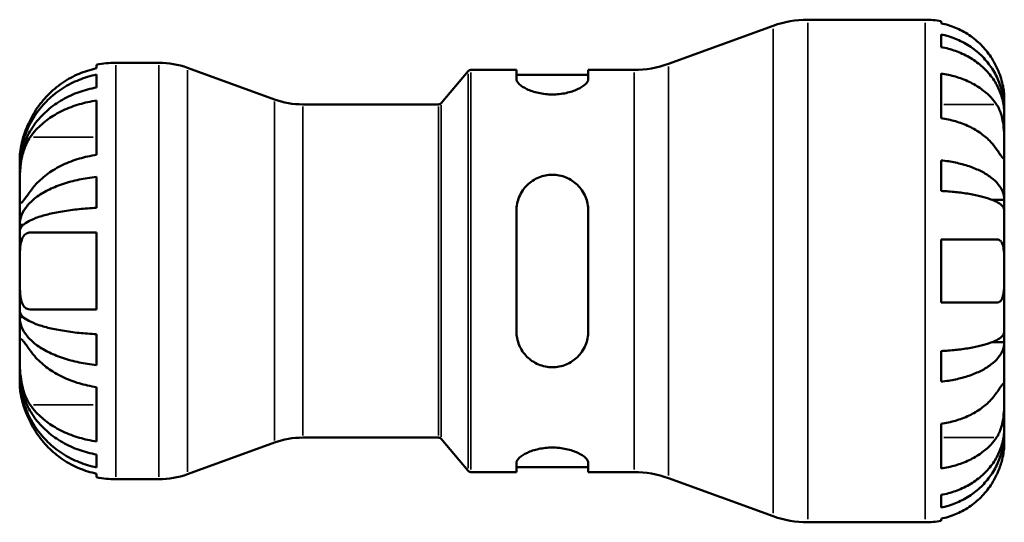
# Model space of a CAD drawing. Header units: millimetres. Extents: x 0 to 905, y -151 to 594.
# Tile 5 of 10: x 331 to 468, y 229 to 299. Entities that reach past the tile are written whole.
import ezdxf

# ---------------------------------------------------------------- set-up
doc = ezdxf.new("R2010")
doc.units = ezdxf.units.MM
doc.layers.add('Visible (ANSI)', color=7, linetype='Continuous', lineweight=50)
doc.layers.add('Visible Narrow (ANSI)', color=7, linetype='Continuous', lineweight=35)

msp = doc.modelspace()

# ---------------------------------------------------------------- linework, layer by layer
at = {"layer": 'Visible (ANSI)'}
for p, q in [((440.993, 299.096), (457.344, 299.096)), ((459.544, 298.874), (459.544, 298.594)), ((421.612, 292.94), (436.205, 298.252)), ((459.544, 297.038), (459.544, 295.273)), ((342.044, 292.323), (342.044, 292.826)), ((344.719, 293.096), (350.719, 293.096)), ((366.778, 287.996), (354.686, 292.396)), ((389.994, 287.475), (393.722, 291.917)), ((394.105, 292.096), (400.464, 292.096)), ((400.464, 292.096), (400.464, 290.806)), ((410.464, 292.096), (416.823, 292.096)), ((410.464, 290.806), (410.464, 292.096)), ((342.044, 289.66), (342.044, 291.443)), ((400.464, 291.396), (410.464, 291.396)), ((459.544, 291.601), (459.544, 285.379)), ((342.044, 280.273), (342.044, 287.839)), ((468.344, 286.563), (468.344, 288.096)), ((370.745, 287.296), (389.611, 287.296)), ((468.344, 286.563), (468.322, 286.563)), ((468.344, 285.951), (468.344, 286.563)), ((468.344, 281.067), (468.344, 285.951)), ((468.344, 274.014), (468.344, 281.067)), ((331.344, 278.716), (331.344, 279.721)), ((459.544, 279.506), (459.544, 275.245)), ((331.344, 278.333), (331.344, 278.716)), ((331.344, 278.716), (331.352, 278.716)), ((331.344, 275.145), (331.344, 278.333)), ((342.044, 272.902), (342.044, 277.206)), ((331.344, 270.534), (331.344, 275.145)), ((468.344, 274.014), (466.643, 274.014)), ((468.344, 272.536), (468.344, 274.014)), ((400.464, 272.496), (400.464, 255.696)), ((410.464, 255.696), (410.464, 272.496)), ((468.344, 264.096), (468.344, 272.536)), ((331.344, 269.61), (331.344, 270.534)), ((331.344, 270.534), (331.858, 270.534)), ((331.344, 264.096), (331.344, 269.61)), ((342.044, 258.746), (342.044, 269.446)), ((459.544, 268.496), (459.544, 259.696)), ((331.344, 258.582), (331.344, 264.096)), ((468.344, 255.656), (468.344, 264.096)), ((331.344, 257.658), (331.344, 258.582)), ((331.344, 253.047), (331.344, 257.658)), ((331.344, 257.658), (331.858, 257.658)), ((342.044, 250.986), (342.044, 255.29)), ((468.344, 254.178), (468.344, 255.656)), ((468.344, 254.178), (466.643, 254.178)), ((468.344, 247.125), (468.344, 254.178)), ((331.344, 249.859), (331.344, 253.047)), ((459.544, 252.947), (459.544, 248.686)), ((331.344, 249.476), (331.344, 249.859)), ((331.344, 248.471), (331.344, 249.476)), ((331.344, 249.476), (331.352, 249.476)), ((342.044, 240.353), (342.044, 247.919)), ((468.344, 242.241), (468.344, 247.125)), ((459.544, 242.813), (459.544, 236.591)), ((468.344, 241.629), (468.322, 241.629)), ((468.344, 241.629), (468.344, 242.241)), ((468.344, 240.096), (468.344, 241.629)), ((366.778, 240.196), (354.686, 235.796)), ((370.745, 240.896), (389.611, 240.896)), ((389.994, 240.717), (393.722, 236.275)), ((342.044, 236.749), (342.044, 238.532)), ((400.464, 237.386), (400.464, 236.096)), ((410.464, 236.096), (410.464, 237.386)), ((342.044, 235.366), (342.044, 235.869)), ((394.105, 236.096), (400.464, 236.096)), ((400.464, 236.796), (410.464, 236.796)), ((410.464, 236.096), (416.823, 236.096)), ((344.719, 235.096), (350.719, 235.096)), ((421.612, 235.252), (436.205, 229.94)), ((459.544, 232.919), (459.544, 231.154)), ((440.993, 229.096), (457.344, 229.096)), ((459.544, 229.598), (459.544, 229.318))]:
    msp.add_line(p, q, dxfattribs=at)
for centre, radius, start, end in [((440.993, 285.096), 14, 90, 110), ((457.344, 288.096), 11, 78.46304, 90), ((344.719, 279.721), 13.375, 90, 101.53696), ((350.719, 281.496), 11.6, 70, 90), ((394.105, 291.596), 0.5, 90, 140), ((416.823, 306.096), 14, 270, 290), ((370.745, 298.896), 11.6, 250, 270), ((389.611, 287.796), 0.5, 270, 320), ((370.745, 229.296), 11.6, 90, 110), ((389.611, 240.396), 0.5, 40, 90), ((350.719, 246.696), 11.6, 270, 290), ((394.105, 236.596), 0.5, 220, 270), ((416.823, 222.096), 14, 70, 90), ((344.719, 248.471), 13.375, 258.46304, 270), ((440.993, 243.096), 14, 250, 270), ((457.344, 240.096), 11, 270, 281.53696)]:
    msp.add_arc(centre, radius, start, end, dxfattribs=at)
for points, knots in [([(467.271, 292.496), (467.048, 292.968), (466.781, 293.447), (466.066, 294.524), (465.587, 295.101), (464.626, 296.068), (464.055, 296.546), (462.825, 297.372), (462.166, 297.719), (460.932, 298.233), (460.246, 298.45), (459.544, 298.594)], [5.41538123, 5.41538123, 5.41538123, 5.41538123, 5.56570892, 5.56570892, 5.77094777, 5.77094777, 5.97473795, 5.97473795, 6.17852813, 6.17852813, 6.37575318, 6.37575318, 6.37575318, 6.37575318]), ([(459.544, 297.038), (460.25, 296.898), (460.939, 296.688), (462.176, 296.191), (462.835, 295.856), (464.066, 295.059), (464.637, 294.597), (465.597, 293.665), (466.075, 293.11), (466.898, 291.914), (467.244, 291.274), (467.765, 290.054), (467.988, 289.361), (468.277, 287.947), (468.344, 287.224), (468.344, 286.563)], [0.2086894, 0.2086894, 0.2086894, 0.2086894, 0.4068191, 0.4068191, 0.6105047, 0.6105047, 0.8141903, 0.8141903, 1.0183563, 1.0183563, 1.2225224, 1.2225224, 1.4274572, 1.4274572, 1.6323921, 1.6323921, 1.6323921, 1.6323921]), ([(468.344, 285.951), (468.344, 286.539), (468.277, 287.182), (467.988, 288.441), (467.765, 289.057), (467.244, 290.143), (466.898, 290.713), (466.075, 291.777), (465.597, 292.271), (464.637, 293.1), (464.066, 293.512), (462.835, 294.221), (462.176, 294.52), (460.939, 294.962), (460.25, 295.149), (459.544, 295.273)], [4.9060074, 4.9060074, 4.9060074, 4.9060074, 5.1109422, 5.1109422, 5.3158771, 5.3158771, 5.5200431, 5.5200431, 5.7242091, 5.7242091, 5.9278948, 5.9278948, 6.1315804, 6.1315804, 6.32971, 6.32971, 6.32971, 6.32971]), ([(342.044, 292.323), (341.187, 292.145), (340.349, 291.877), (338.842, 291.242), (338.037, 290.812), (336.538, 289.789), (335.843, 289.197), (334.679, 288.005), (334.102, 287.296), (333.296, 286.059), (333.017, 285.564), (332.776, 285.071)], [10.7449801, 10.7449801, 10.7449801, 10.7449801, 10.9860897, 10.9860897, 11.2357817, 11.2357817, 11.4854737, 11.4854737, 11.7356516, 11.7356516, 11.8915176, 11.8915176, 11.8915176, 11.8915176]), ([(468.344, 288.096), (468.344, 288.096), (468.345, 288.135), (468.342, 288.292), (468.34, 288.414), (468.315, 288.829), (468.283, 289.175), (468.156, 289.906), (468.08, 290.254), (467.873, 290.988), (467.746, 291.367), (467.496, 292), (467.387, 292.25), (467.271, 292.496)], [0, 0, 0, 0, 0.10089253, 0.10089253, 0.20762488, 0.20762488, 0.37562592, 0.37562592, 0.50228064, 0.50228064, 0.6270926, 0.6270926, 0.70904408, 0.70904408, 0.70904408, 0.70904408]), ([(331.344, 278.716), (331.344, 279.519), (331.426, 280.397), (331.778, 282.116), (332.048, 282.958), (332.682, 284.44), (333.102, 285.218), (334.103, 286.67), (334.683, 287.344), (335.851, 288.476), (336.546, 289.038), (338.042, 290.006), (338.843, 290.413), (340.348, 291.017), (341.186, 291.273), (342.044, 291.443)], [6.0071719, 6.0071719, 6.0071719, 6.0071719, 6.2562071, 6.2562071, 6.5052424, 6.5052424, 6.7532854, 6.7532854, 7.0013283, 7.0013283, 7.2489302, 7.2489302, 7.4965321, 7.4965321, 7.7375709, 7.7375709, 7.7375709, 7.7375709]), ([(410.464, 290.806), (410.464, 290.603), (410.332, 290.36), (409.803, 289.864), (409.407, 289.612), (408.515, 289.202), (407.97, 289.013), (406.76, 288.752), (406.095, 288.681), (404.82, 288.681), (404.142, 288.755), (402.913, 289.026), (402.361, 289.221), (401.483, 289.635), (401.101, 289.883), (400.591, 290.369), (400.464, 290.607), (400.464, 290.806)], [0.7639509, 0.7639509, 0.7639509, 0.7639509, 0.9672724, 0.9672724, 1.170594, 1.170594, 1.3597078, 1.3597078, 1.5488216, 1.5488216, 1.7420002, 1.7420002, 1.9351787, 1.9351787, 2.1344591, 2.1344591, 2.3337395, 2.3337395, 2.3337395, 2.3337395]), ([(459.544, 291.601), (460.246, 291.499), (460.932, 291.346), (462.166, 290.983), (462.825, 290.737), (464.055, 290.153), (464.626, 289.815), (465.587, 289.131), (466.066, 288.723), (466.781, 287.961), (467.048, 287.623), (467.271, 287.289)], [0.20869846, 0.20869846, 0.20869846, 0.20869846, 0.40592351, 0.40592351, 0.60971369, 0.60971369, 0.81350387, 0.81350387, 1.01874272, 1.01874272, 1.1690704, 1.1690704, 1.1690704, 1.1690704]), ([(342.044, 289.66), (341.186, 289.509), (340.348, 289.281), (338.843, 288.744), (338.042, 288.381), (336.546, 287.519), (335.851, 287.019), (334.683, 286.012), (334.103, 285.412), (333.102, 284.12), (332.682, 283.428), (332.048, 282.108), (331.778, 281.359), (331.426, 279.829), (331.344, 279.048), (331.344, 278.333)], [0.2537441, 0.2537441, 0.2537441, 0.2537441, 0.4947829, 0.4947829, 0.7423848, 0.7423848, 0.9899866, 0.9899866, 1.2380296, 1.2380296, 1.4860726, 1.4860726, 1.7351078, 1.7351078, 1.9841431, 1.9841431, 1.9841431, 1.9841431]), ([(332.776, 282.711), (333.026, 283.072), (333.318, 283.436), (334.146, 284.325), (334.732, 284.828), (335.904, 285.666), (336.595, 286.078), (338.087, 286.79), (338.887, 287.089), (340.378, 287.529), (341.201, 287.715), (342.044, 287.839)], [2.0967109, 2.0967109, 2.0967109, 2.0967109, 2.2588328, 2.2588328, 2.5110319, 2.5110319, 2.7586145, 2.7586145, 3.0061972, 3.0061972, 3.2432812, 3.2432812, 3.2432812, 3.2432812]), ([(467.271, 287.289), (467.345, 287.179), (467.415, 287.062), (467.6, 286.72), (467.706, 286.482), (467.897, 285.96), (467.979, 285.677), (468.142, 284.97), (468.208, 284.541), (468.308, 283.557), (468.328, 283.013), (468.347, 281.966), (468.344, 281.478), (468.344, 281.067)], [-0.70897489, -0.70897489, -0.70897489, -0.70897489, -0.65724363, -0.65724363, -0.56606853, -0.56606853, -0.47146198, -0.47146198, -0.34014371, -0.34014371, -0.17449886, -0.17449886, 0, 0, 0, 0]), ([(332.776, 285.071), (332.659, 284.831), (332.548, 284.589), (332.279, 283.969), (332.132, 283.591), (331.891, 282.895), (331.794, 282.577), (331.612, 281.901), (331.538, 281.555), (331.401, 280.771), (331.369, 280.392), (331.341, 279.86), (331.344, 279.721), (331.344, 279.721)], [-0.86394438, -0.86394438, -0.86394438, -0.86394438, -0.7841117, -0.7841117, -0.66010997, -0.66010997, -0.55055761, -0.55055761, -0.41635527, -0.41635527, -0.21153748, -0.21153748, 0, 0, 0, 0]), ([(467.271, 281.067), (467.048, 281.401), (466.781, 281.739), (466.066, 282.5), (465.587, 282.909), (464.626, 283.592), (464.055, 283.931), (462.825, 284.515), (462.166, 284.76), (460.932, 285.123), (460.246, 285.277), (459.544, 285.379)], [5.41538594, 5.41538594, 5.41538594, 5.41538594, 5.56571362, 5.56571362, 5.77095247, 5.77095247, 5.97474265, 5.97474265, 6.17853283, 6.17853283, 6.37575788, 6.37575788, 6.37575788, 6.37575788]), ([(331.344, 275.145), (331.344, 275.585), (331.342, 276.098), (331.361, 277.293), (331.386, 277.975), (331.512, 279.138), (331.585, 279.605), (331.76, 280.391), (331.849, 280.714), (332.06, 281.341), (332.183, 281.642), (332.459, 282.209), (332.612, 282.473), (332.776, 282.711)], [0, 0, 0, 0, 0.18667423, 0.18667423, 0.39640352, 0.39640352, 0.53859177, 0.53859177, 0.64383708, 0.64383708, 0.75304305, 0.75304305, 0.86570721, 0.86570721, 0.86570721, 0.86570721]), ([(468.344, 281.067), (468.344, 280.844), (468.345, 280.645), (468.343, 280.293), (468.341, 280.144), (468.322, 279.872), (468.3, 279.787), (468.208, 279.77), (468.14, 279.83), (467.973, 280.038), (467.89, 280.153), (467.698, 280.429), (467.591, 280.588), (467.408, 280.861), (467.341, 280.962), (467.271, 281.067)], [0, 0, 0, 0, 0.09459356, 0.09459356, 0.19565706, 0.19565706, 0.33860941, 0.33860941, 0.4734345, 0.4734345, 0.56761186, 0.56761186, 0.65912852, 0.65912852, 0.70839531, 0.70839531, 0.70839531, 0.70839531]), ([(342.044, 280.273), (341.201, 280.149), (340.378, 279.963), (338.887, 279.523), (338.087, 279.224), (336.595, 278.512), (335.904, 278.1), (334.732, 277.262), (334.146, 276.759), (333.318, 275.87), (333.026, 275.506), (332.776, 275.145)], [10.7448979, 10.7448979, 10.7448979, 10.7448979, 10.981982, 10.981982, 11.2295646, 11.2295646, 11.4771472, 11.4771472, 11.7293464, 11.7293464, 11.8914682, 11.8914682, 11.8914682, 11.8914682]), ([(459.544, 279.506), (460.25, 279.433), (460.939, 279.322), (462.176, 279.062), (462.835, 278.886), (464.066, 278.468), (464.637, 278.226), (465.597, 277.738), (466.075, 277.446), (466.898, 276.82), (467.244, 276.484), (467.765, 275.844), (467.988, 275.481), (468.277, 274.74), (468.344, 274.361), (468.344, 274.014)], [0.2086894, 0.2086894, 0.2086894, 0.2086894, 0.4068191, 0.4068191, 0.6105047, 0.6105047, 0.8141903, 0.8141903, 1.0183563, 1.0183563, 1.2225224, 1.2225224, 1.4274572, 1.4274572, 1.6323921, 1.6323921, 1.6323921, 1.6323921]), ([(331.344, 270.534), (331.344, 270.956), (331.426, 271.416), (331.778, 272.317), (332.048, 272.758), (332.682, 273.535), (333.102, 273.943), (334.103, 274.704), (334.683, 275.058), (335.851, 275.651), (336.546, 275.945), (338.042, 276.453), (338.843, 276.667), (340.348, 276.983), (341.186, 277.117), (342.044, 277.206)], [6.0071464, 6.0071464, 6.0071464, 6.0071464, 6.2561817, 6.2561817, 6.5052169, 6.5052169, 6.7532599, 6.7532599, 7.0013029, 7.0013029, 7.2489047, 7.2489047, 7.4965066, 7.4965066, 7.7375454, 7.7375454, 7.7375454, 7.7375454]), ([(400.464, 272.496), (400.464, 273.143), (400.597, 273.824), (401.125, 275.071), (401.521, 275.637), (402.413, 276.502), (402.959, 276.872), (404.169, 277.369), (404.834, 277.496), (405.464, 277.496), (406.095, 277.496), (406.76, 277.369), (407.97, 276.872), (408.515, 276.502), (409.407, 275.637), (409.803, 275.071), (410.332, 273.824), (410.464, 273.143), (410.464, 272.496)], [-0.7848707, -0.7848707, -0.7848707, -0.7848707, -0.5815492, -0.5815492, -0.3782276, -0.3782276, -0.1891138, -0.1891138, 0, 0, 0, 0.1891138, 0.1891138, 0.3782276, 0.3782276, 0.5815492, 0.5815492, 0.7848707, 0.7848707, 0.7848707, 0.7848707]), ([(332.776, 275.145), (332.63, 274.933), (332.493, 274.736), (332.223, 274.361), (332.095, 274.187), (331.878, 273.908), (331.787, 273.8), (331.609, 273.62), (331.535, 273.571), (331.401, 273.589), (331.369, 273.725), (331.341, 274.251), (331.344, 274.646), (331.344, 275.145)], [-0.86434558, -0.86434558, -0.86434558, -0.86434558, -0.76456882, -0.76456882, -0.65342738, -0.65342738, -0.54957798, -0.54957798, -0.41410704, -0.41410704, -0.21149187, -0.21149187, 0, 0, 0, 0]), ([(468.344, 272.536), (468.344, 272.707), (468.277, 272.894), (467.988, 273.26), (467.765, 273.439), (467.244, 273.755), (466.898, 273.92), (466.075, 274.229), (465.597, 274.373), (464.637, 274.614), (464.066, 274.733), (462.835, 274.94), (462.176, 275.026), (460.939, 275.155), (460.25, 275.209), (459.544, 275.245)], [4.9060074, 4.9060074, 4.9060074, 4.9060074, 5.1109422, 5.1109422, 5.3158771, 5.3158771, 5.5200431, 5.5200431, 5.7242091, 5.7242091, 5.9278948, 5.9278948, 6.1315804, 6.1315804, 6.32971, 6.32971, 6.32971, 6.32971]), ([(342.044, 272.902), (341.185, 272.858), (340.345, 272.792), (338.839, 272.635), (338.037, 272.53), (336.54, 272.279), (335.845, 272.133), (334.678, 271.841), (334.099, 271.666), (333.099, 271.291), (332.68, 271.09), (332.047, 270.707), (331.777, 270.489), (331.426, 270.045), (331.344, 269.818), (331.344, 269.61)], [0.2537516, 0.2537516, 0.2537516, 0.2537516, 0.4951734, 0.4951734, 0.7429711, 0.7429711, 0.9907687, 0.9907687, 1.2386167, 1.2386167, 1.4864647, 1.4864647, 1.7353039, 1.7353039, 1.9841431, 1.9841431, 1.9841431, 1.9841431]), ([(331.344, 264.096), (331.344, 264.304), (331.344, 264.513), (331.345, 265.422), (331.345, 266.099), (331.397, 267.199), (331.44, 267.636), (331.583, 268.331), (331.672, 268.6), (331.925, 269.062), (332.094, 269.234), (332.44, 269.41), (332.602, 269.446), (332.776, 269.446)], [0, 0, 0, 0, 0.06253109, 0.06253109, 0.27456079, 0.27456079, 0.44176172, 0.44176172, 0.58382873, 0.58382873, 0.74615582, 0.74615582, 0.86543655, 0.86543655, 0.86543655, 0.86543655]), ([(332.776, 269.446), (333.026, 269.446), (333.318, 269.446), (334.146, 269.446), (334.732, 269.446), (335.904, 269.446), (336.595, 269.446), (338.087, 269.446), (338.887, 269.446), (340.378, 269.446), (341.201, 269.446), (342.044, 269.446)], [2.0967109, 2.0967109, 2.0967109, 2.0967109, 2.2588328, 2.2588328, 2.5110319, 2.5110319, 2.7586145, 2.7586145, 3.0061972, 3.0061972, 3.2432812, 3.2432812, 3.2432812, 3.2432812]), ([(459.544, 268.496), (460.246, 268.496), (460.932, 268.496), (462.166, 268.496), (462.825, 268.496), (464.055, 268.496), (464.626, 268.496), (465.587, 268.496), (466.066, 268.496), (466.781, 268.496), (467.048, 268.496), (467.271, 268.496)], [0.20869846, 0.20869846, 0.20869846, 0.20869846, 0.40592351, 0.40592351, 0.60971369, 0.60971369, 0.81350387, 0.81350387, 1.01874272, 1.01874272, 1.1690704, 1.1690704, 1.1690704, 1.1690704]), ([(467.271, 268.496), (467.353, 268.496), (467.431, 268.486), (467.616, 268.432), (467.716, 268.376), (467.899, 268.206), (467.979, 268.089), (468.142, 267.734), (468.208, 267.468), (468.308, 266.759), (468.328, 266.296), (468.347, 265.252), (468.344, 264.677), (468.344, 264.096)], [-0.70472633, -0.70472633, -0.70472633, -0.70472633, -0.64778374, -0.64778374, -0.56216856, -0.56216856, -0.47065316, -0.47065316, -0.33884969, -0.33884969, -0.17426337, -0.17426337, 0, 0, 0, 0]), ([(332.776, 258.746), (332.518, 258.746), (332.288, 258.824), (331.929, 259.131), (331.793, 259.333), (331.583, 259.854), (331.509, 260.164), (331.394, 260.969), (331.368, 261.482), (331.341, 262.69), (331.344, 263.389), (331.344, 264.096)], [-0.86587357, -0.86587357, -0.86587357, -0.86587357, -0.68928249, -0.68928249, -0.53898949, -0.53898949, -0.39362682, -0.39362682, -0.21203128, -0.21203128, 0, 0, 0, 0]), ([(468.344, 264.096), (468.344, 263.762), (468.345, 263.43), (468.342, 262.753), (468.34, 262.414), (468.314, 261.585), (468.281, 261.134), (468.153, 260.506), (468.08, 260.293), (467.911, 260.004), (467.828, 259.908), (467.633, 259.767), (467.523, 259.723), (467.36, 259.699), (467.316, 259.696), (467.271, 259.696)], [-3.05421248, -3.05421248, -3.05421248, -3.05421248, -2.95408771, -2.95408771, -2.8458866, -2.8458866, -2.67373278, -2.67373278, -2.55359201, -2.55359201, -2.46484824, -2.46484824, -2.37395921, -2.37395921, -2.34193516, -2.34193516, -2.34193516, -2.34193516]), ([(467.271, 259.696), (467.048, 259.696), (466.781, 259.696), (466.066, 259.696), (465.587, 259.696), (464.626, 259.696), (464.055, 259.696), (462.825, 259.696), (462.166, 259.696), (460.932, 259.696), (460.246, 259.696), (459.544, 259.696)], [5.41538123, 5.41538123, 5.41538123, 5.41538123, 5.56570892, 5.56570892, 5.77094777, 5.77094777, 5.97473795, 5.97473795, 6.17852813, 6.17852813, 6.37575318, 6.37575318, 6.37575318, 6.37575318]), ([(331.344, 258.582), (331.344, 258.374), (331.426, 258.147), (331.778, 257.702), (332.048, 257.484), (332.682, 257.101), (333.102, 256.9), (334.103, 256.524), (334.683, 256.35), (335.851, 256.057), (336.546, 255.912), (338.042, 255.662), (338.843, 255.556), (340.348, 255.4), (341.186, 255.334), (342.044, 255.29)], [6.0071464, 6.0071464, 6.0071464, 6.0071464, 6.2561817, 6.2561817, 6.5052169, 6.5052169, 6.7532599, 6.7532599, 7.0013029, 7.0013029, 7.2489047, 7.2489047, 7.4965066, 7.4965066, 7.7375454, 7.7375454, 7.7375454, 7.7375454]), ([(342.044, 250.986), (341.186, 251.075), (340.348, 251.209), (338.843, 251.525), (338.042, 251.739), (336.546, 252.247), (335.851, 252.541), (334.683, 253.134), (334.103, 253.488), (333.102, 254.249), (332.682, 254.657), (332.048, 255.434), (331.778, 255.875), (331.426, 256.776), (331.344, 257.236), (331.344, 257.658)], [0.2537441, 0.2537441, 0.2537441, 0.2537441, 0.4947829, 0.4947829, 0.7423848, 0.7423848, 0.9899866, 0.9899866, 1.2380296, 1.2380296, 1.4860726, 1.4860726, 1.7351078, 1.7351078, 1.9841431, 1.9841431, 1.9841431, 1.9841431]), ([(342.044, 258.746), (341.201, 258.746), (340.378, 258.746), (338.887, 258.746), (338.087, 258.746), (336.595, 258.746), (335.904, 258.746), (334.732, 258.746), (334.146, 258.746), (333.318, 258.746), (333.026, 258.746), (332.776, 258.746)], [10.7448979, 10.7448979, 10.7448979, 10.7448979, 10.981982, 10.981982, 11.2295646, 11.2295646, 11.4771472, 11.4771472, 11.7293464, 11.7293464, 11.8914682, 11.8914682, 11.8914682, 11.8914682]), ([(410.464, 255.696), (410.464, 255.049), (410.332, 254.368), (409.803, 253.121), (409.407, 252.555), (408.515, 251.69), (407.97, 251.32), (406.76, 250.823), (406.095, 250.696), (404.82, 250.696), (404.142, 250.828), (402.913, 251.344), (402.361, 251.728), (401.483, 252.606), (401.101, 253.166), (400.591, 254.393), (400.464, 255.062), (400.464, 255.696)], [0.7639509, 0.7639509, 0.7639509, 0.7639509, 0.9672724, 0.9672724, 1.170594, 1.170594, 1.3597078, 1.3597078, 1.5488216, 1.5488216, 1.7420002, 1.7420002, 1.9351787, 1.9351787, 2.1344591, 2.1344591, 2.3337395, 2.3337395, 2.3337395, 2.3337395]), ([(459.544, 252.947), (460.25, 252.983), (460.939, 253.037), (462.176, 253.166), (462.835, 253.252), (464.066, 253.459), (464.637, 253.578), (465.597, 253.819), (466.075, 253.963), (466.898, 254.272), (467.244, 254.437), (467.765, 254.753), (467.988, 254.932), (468.277, 255.298), (468.344, 255.485), (468.344, 255.656)], [0.2086894, 0.2086894, 0.2086894, 0.2086894, 0.4068191, 0.4068191, 0.6105047, 0.6105047, 0.8141903, 0.8141903, 1.0183563, 1.0183563, 1.2225224, 1.2225224, 1.4274572, 1.4274572, 1.6323921, 1.6323921, 1.6323921, 1.6323921]), ([(331.344, 253.047), (331.344, 253.487), (331.342, 253.847), (331.361, 254.406), (331.386, 254.575), (331.512, 254.631), (331.585, 254.592), (331.76, 254.422), (331.849, 254.318), (332.06, 254.052), (332.183, 253.887), (332.459, 253.504), (332.612, 253.285), (332.776, 253.047)], [0, 0, 0, 0, 0.18667423, 0.18667423, 0.39640352, 0.39640352, 0.53859177, 0.53859177, 0.64383708, 0.64383708, 0.75304305, 0.75304305, 0.86570721, 0.86570721, 0.86570721, 0.86570721]), ([(468.344, 254.178), (468.344, 253.831), (468.277, 253.452), (467.988, 252.711), (467.765, 252.348), (467.244, 251.708), (466.898, 251.372), (466.075, 250.745), (465.597, 250.454), (464.637, 249.966), (464.066, 249.724), (462.835, 249.306), (462.176, 249.13), (460.939, 248.87), (460.25, 248.759), (459.544, 248.686)], [4.9060074, 4.9060074, 4.9060074, 4.9060074, 5.1109422, 5.1109422, 5.3158771, 5.3158771, 5.5200431, 5.5200431, 5.7242091, 5.7242091, 5.9278948, 5.9278948, 6.1315804, 6.1315804, 6.32971, 6.32971, 6.32971, 6.32971]), ([(332.776, 245.481), (332.63, 245.693), (332.493, 245.925), (332.223, 246.457), (332.095, 246.759), (331.878, 247.384), (331.787, 247.7), (331.609, 248.458), (331.535, 248.901), (331.401, 250.019), (331.369, 250.684), (331.341, 251.957), (331.344, 252.549), (331.344, 253.047)], [-0.86434558, -0.86434558, -0.86434558, -0.86434558, -0.76456882, -0.76456882, -0.65342738, -0.65342738, -0.54957798, -0.54957798, -0.41410704, -0.41410704, -0.21149187, -0.21149187, 0, 0, 0, 0]), ([(332.776, 253.047), (333.017, 252.699), (333.296, 252.349), (334.102, 251.474), (334.679, 250.973), (335.843, 250.13), (336.538, 249.711), (338.037, 248.988), (338.842, 248.684), (340.349, 248.235), (341.187, 248.045), (342.044, 247.919)], [2.0966648, 2.0966648, 2.0966648, 2.0966648, 2.2525309, 2.2525309, 2.5027087, 2.5027087, 2.7524007, 2.7524007, 3.0020927, 3.0020927, 3.2432024, 3.2432024, 3.2432024, 3.2432024]), ([(331.344, 249.859), (331.344, 249.144), (331.426, 248.363), (331.778, 246.833), (332.048, 246.084), (332.682, 244.764), (333.102, 244.072), (334.103, 242.78), (334.683, 242.18), (335.851, 241.173), (336.546, 240.673), (338.042, 239.811), (338.843, 239.448), (340.348, 238.911), (341.186, 238.683), (342.044, 238.532)], [6.0071464, 6.0071464, 6.0071464, 6.0071464, 6.2561817, 6.2561817, 6.5052169, 6.5052169, 6.7532599, 6.7532599, 7.0013029, 7.0013029, 7.2489047, 7.2489047, 7.4965066, 7.4965066, 7.7375454, 7.7375454, 7.7375454, 7.7375454]), ([(342.044, 236.749), (341.186, 236.919), (340.348, 237.175), (338.843, 237.779), (338.042, 238.186), (336.546, 239.154), (335.851, 239.716), (334.683, 240.848), (334.103, 241.522), (333.102, 242.974), (332.682, 243.752), (332.048, 245.234), (331.778, 246.076), (331.426, 247.795), (331.344, 248.673), (331.344, 249.476)], [0.2537441, 0.2537441, 0.2537441, 0.2537441, 0.4947829, 0.4947829, 0.7423848, 0.7423848, 0.9899866, 0.9899866, 1.2380296, 1.2380296, 1.4860726, 1.4860726, 1.7351078, 1.7351078, 1.9841431, 1.9841431, 1.9841431, 1.9841431]), ([(331.344, 248.471), (331.344, 248.471), (331.343, 248.374), (331.357, 248), (331.373, 247.729), (331.459, 247.066), (331.524, 246.691), (331.694, 245.972), (331.782, 245.653), (331.993, 244.988), (332.116, 244.645), (332.411, 243.904), (332.587, 243.51), (332.776, 243.121)], [-3.68931915, -3.68931915, -3.68931915, -3.68931915, -3.51319605, -3.51319605, -3.3408303, -3.3408303, -3.18232584, -3.18232584, -3.06847216, -3.06847216, -2.95372912, -2.95372912, -2.82347351, -2.82347351, -2.82347351, -2.82347351]), ([(467.271, 247.125), (467.345, 247.236), (467.415, 247.341), (467.6, 247.617), (467.706, 247.774), (467.897, 248.048), (467.979, 248.162), (468.142, 248.363), (468.208, 248.421), (468.308, 248.405), (468.328, 248.293), (468.347, 247.862), (468.344, 247.537), (468.344, 247.125)], [-0.70897489, -0.70897489, -0.70897489, -0.70897489, -0.65724363, -0.65724363, -0.56606853, -0.56606853, -0.47146198, -0.47146198, -0.34014371, -0.34014371, -0.17449886, -0.17449886, 0, 0, 0, 0]), ([(459.544, 242.813), (460.246, 242.915), (460.932, 243.069), (462.166, 243.432), (462.825, 243.677), (464.055, 244.261), (464.626, 244.6), (465.587, 245.283), (466.066, 245.692), (466.781, 246.453), (467.048, 246.791), (467.271, 247.125)], [0.20869846, 0.20869846, 0.20869846, 0.20869846, 0.40592351, 0.40592351, 0.60971369, 0.60971369, 0.81350387, 0.81350387, 1.01874272, 1.01874272, 1.1690704, 1.1690704, 1.1690704, 1.1690704]), ([(468.344, 247.125), (468.344, 246.902), (468.345, 246.656), (468.343, 246.107), (468.341, 245.804), (468.322, 245.038), (468.3, 244.568), (468.208, 243.647), (468.14, 243.207), (467.973, 242.492), (467.89, 242.211), (467.698, 241.692), (467.591, 241.454), (467.408, 241.119), (467.341, 241.008), (467.271, 240.903)], [0, 0, 0, 0, 0.09459356, 0.09459356, 0.19565706, 0.19565706, 0.33860941, 0.33860941, 0.4734345, 0.4734345, 0.56761186, 0.56761186, 0.65912852, 0.65912852, 0.70839531, 0.70839531, 0.70839531, 0.70839531]), ([(342.044, 240.353), (341.201, 240.477), (340.378, 240.662), (338.887, 241.103), (338.087, 241.402), (336.595, 242.114), (335.904, 242.526), (334.732, 243.364), (334.146, 243.867), (333.318, 244.756), (333.026, 245.12), (332.776, 245.481)], [10.7448979, 10.7448979, 10.7448979, 10.7448979, 10.981982, 10.981982, 11.2295646, 11.2295646, 11.4771472, 11.4771472, 11.7293464, 11.7293464, 11.8914682, 11.8914682, 11.8914682, 11.8914682]), ([(332.776, 243.121), (333.026, 242.609), (333.318, 242.095), (334.146, 240.838), (334.732, 240.126), (335.904, 238.942), (336.595, 238.358), (338.087, 237.352), (338.887, 236.928), (340.378, 236.306), (341.201, 236.044), (342.044, 235.869)], [2.0967109, 2.0967109, 2.0967109, 2.0967109, 2.2588328, 2.2588328, 2.5110319, 2.5110319, 2.7586145, 2.7586145, 3.0061972, 3.0061972, 3.2432812, 3.2432812, 3.2432812, 3.2432812]), ([(459.544, 232.919), (460.25, 233.043), (460.939, 233.23), (462.176, 233.672), (462.835, 233.971), (464.066, 234.68), (464.637, 235.092), (465.597, 235.921), (466.075, 236.415), (466.898, 237.479), (467.244, 238.049), (467.765, 239.134), (467.988, 239.751), (468.277, 241.01), (468.344, 241.653), (468.344, 242.241)], [0.2086894, 0.2086894, 0.2086894, 0.2086894, 0.4068191, 0.4068191, 0.6105047, 0.6105047, 0.8141903, 0.8141903, 1.0183563, 1.0183563, 1.2225224, 1.2225224, 1.4274572, 1.4274572, 1.6323921, 1.6323921, 1.6323921, 1.6323921]), ([(468.344, 241.629), (468.344, 240.968), (468.277, 240.245), (467.988, 238.831), (467.765, 238.138), (467.244, 236.918), (466.898, 236.278), (466.075, 235.082), (465.597, 234.527), (464.637, 233.595), (464.066, 233.133), (462.835, 232.336), (462.176, 232.001), (460.939, 231.504), (460.25, 231.294), (459.544, 231.154)], [4.9060074, 4.9060074, 4.9060074, 4.9060074, 5.1109422, 5.1109422, 5.3158771, 5.3158771, 5.5200431, 5.5200431, 5.7242091, 5.7242091, 5.9278948, 5.9278948, 6.1315804, 6.1315804, 6.32971, 6.32971, 6.32971, 6.32971]), ([(467.271, 240.903), (467.048, 240.569), (466.781, 240.231), (466.066, 239.469), (465.587, 239.061), (464.626, 238.377), (464.055, 238.039), (462.825, 237.455), (462.166, 237.209), (460.932, 236.846), (460.246, 236.693), (459.544, 236.591)], [5.41538594, 5.41538594, 5.41538594, 5.41538594, 5.56571362, 5.56571362, 5.77095247, 5.77095247, 5.97474265, 5.97474265, 6.17853283, 6.17853283, 6.37575788, 6.37575788, 6.37575788, 6.37575788]), ([(467.271, 235.696), (467.353, 235.87), (467.431, 236.046), (467.616, 236.487), (467.716, 236.753), (467.899, 237.295), (467.979, 237.568), (468.142, 238.208), (468.208, 238.556), (468.308, 239.242), (468.328, 239.546), (468.347, 239.981), (468.344, 240.096), (468.344, 240.096)], [-0.70472633, -0.70472633, -0.70472633, -0.70472633, -0.64778374, -0.64778374, -0.56216856, -0.56216856, -0.47065316, -0.47065316, -0.33884969, -0.33884969, -0.17426337, -0.17426337, 0, 0, 0, 0]), ([(400.464, 237.386), (400.464, 237.589), (400.597, 237.832), (401.125, 238.328), (401.521, 238.58), (402.413, 238.99), (402.959, 239.179), (404.169, 239.44), (404.834, 239.511), (405.464, 239.511), (406.108, 239.511), (406.786, 239.437), (408.016, 239.166), (408.568, 238.971), (409.445, 238.557), (409.828, 238.309), (410.337, 237.823), (410.464, 237.585), (410.464, 237.386)], [-0.7848707, -0.7848707, -0.7848707, -0.7848707, -0.5815492, -0.5815492, -0.3782276, -0.3782276, -0.1891138, -0.1891138, 0, 0, 0, 0.1931786, 0.1931786, 0.3863571, 0.3863571, 0.5856375, 0.5856375, 0.7849179, 0.7849179, 0.7849179, 0.7849179]), ([(459.544, 229.598), (460.246, 229.742), (460.932, 229.959), (462.166, 230.473), (462.825, 230.82), (464.055, 231.646), (464.626, 232.124), (465.587, 233.091), (466.066, 233.668), (466.781, 234.745), (467.048, 235.224), (467.271, 235.696)], [0.20869846, 0.20869846, 0.20869846, 0.20869846, 0.40592351, 0.40592351, 0.60971369, 0.60971369, 0.81350387, 0.81350387, 1.01874272, 1.01874272, 1.1690704, 1.1690704, 1.1690704, 1.1690704])]:
    msp.add_open_spline(points, degree=3, knots=knots, dxfattribs=at)
at = {"layer": 'Visible Narrow (ANSI)'}
for p, q in [((436.205, 230.361), (436.205, 297.831)), ((440.993, 298.665), (440.993, 229.527)), ((457.344, 229.527), (457.344, 298.665)), ((344.719, 235.453), (344.719, 292.739)), ((350.719, 235.453), (350.719, 292.739)), ((354.686, 292.048), (354.686, 236.144)), ((421.612, 292.585), (421.612, 235.607)), ((393.722, 236.617), (393.722, 291.575)), ((394.105, 291.751), (394.105, 236.441)), ((416.823, 236.441), (416.823, 291.751)), ((366.778, 240.491), (366.778, 287.701)), ((370.745, 287.01), (370.745, 241.182)), ((389.611, 241.182), (389.611, 287.01)), ((389.994, 287.187), (389.994, 241.005)), ((466.885, 287.289), (459.931, 287.289)), ((333.24, 282.711), (341.581, 282.711)), ((333.24, 245.481), (341.581, 245.481)), ((466.885, 240.903), (459.931, 240.903))]:
    msp.add_line(p, q, dxfattribs=at)

doc.saveas('drawing.dxf')
